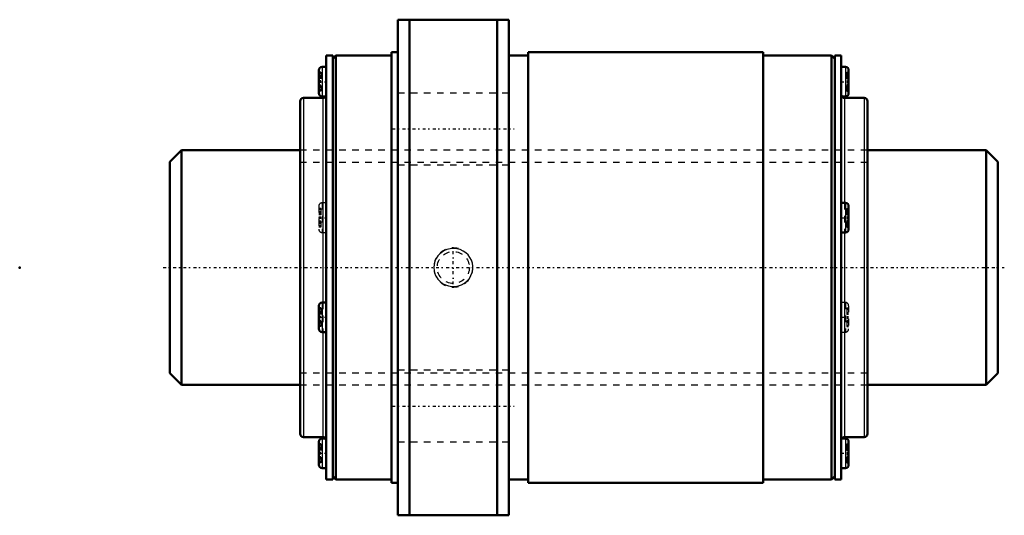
# Model space of a CAD drawing. Header units: millimetres. Extents: x -23 to 128, y -38 to 38.
import ezdxf

# ---------------------------------------------------------------- set-up
doc = ezdxf.new("R2010")
doc.units = ezdxf.units.MM
doc.linetypes.add('Center', pattern=[1.5, 0.45, -0.5, 0.05, -0.5])
doc.linetypes.add('Dashed', pattern=[2, 1, -1])
for name, color, linetype, lineweight in [('2d ConnectionPoints', 7, 'Continuous', 50), ('AM_0', 7, 'Continuous', 50), ('AM_4', 3, 'Continuous', 25), ('AM_5', 3, 'Continuous', 25), ('AM_7', 7, 'Center', 25), ('AM_9', 6, 'Dashed', 25)]:
    doc.layers.add(name, color=color, linetype=linetype, lineweight=lineweight)

# ---------------------------------------------------------------- blocks, each defined once
blk = doc.blocks.new('1_BLK3636_7_2ZZ_Nut_0_in_BLK3636_7_2ZZ_127LC7T_000_4')
at = {"layer": 'AM_0'}
for p, q in [((52, 38), (35, 38)), ((35, 38), (35, -38)), ((36.77, 38), (36.77, -38)), ((50.23, 38), (50.23, -38)), ((52, 38), (52, -38)), ((24, 32.5), (24, -32.5)), ((25, 32.5), (24, 32.5)), ((25, 32.5), (25, -32.5)), ((25.5, 32.5), (25, 32)), ((25.5, 32.5), (25.5, -32.5)), ((34, 32.5), (25.5, 32.5)), ((34, 33), (34, -33)), ((35, 33), (34, 33)), ((55, 32.5), (52, 32.5)), ((55, 33), (55, -33)), ((91, 33), (55, 33)), ((91, 33), (91, -33)), ((101.5, 32.5), (91, 32.5)), ((101.5, 32.5), (101.5, -32.5)), ((102, 32), (101.5, 32.5)), ((102, 32.5), (102, -32.5)), ((103, 32.5), (102, 32.5)), ((103, 32.5), (103, -32.5)), ((22.87, 30.26), (22.87, 26.72)), ((24, 30.76), (23.37, 30.76)), ((103.63, 30.76), (103, 30.76)), ((104.13, 30.26), (104.13, 26.72)), ((23.5, 26), (20.5, 26)), ((23.37, 26.22), (24, 26.22)), ((103.08, 26.22), (103.63, 26.22)), ((106.5, 26), (103.5, 26)), ((20, 25.5), (20, -25.5)), ((107, 25.5), (107, -25.5)), ((103.63, 9.91), (103, 9.91)), ((104.13, 9.41), (104.13, 5.87)), ((103, 5.37), (103.63, 5.37)), ((22.87, -5.87), (22.87, -9.41)), ((24, -5.37), (23.37, -5.37)), ((23.37, -9.91), (24, -9.91)), ((20.5, -26), (23.5, -26)), ((22.87, -26.72), (22.87, -30.26)), ((23.92, -26.22), (23.37, -26.22)), ((103.63, -26.22), (103, -26.22)), ((103.5, -26), (106.5, -26)), ((104.13, -26.72), (104.13, -30.26)), ((23.37, -30.76), (24, -30.76)), ((103, -30.76), (103.63, -30.76)), ((24, -32.5), (25, -32.5)), ((25, -32), (25.5, -32.5)), ((25.5, -32.5), (34, -32.5)), ((34, -33), (35, -33)), ((52, -32.5), (55, -32.5)), ((55, -33), (91, -33)), ((91, -32.5), (101.5, -32.5)), ((101.5, -32.5), (102, -32)), ((102, -32.5), (103, -32.5)), ((35, -38), (52, -38))]:
    blk.add_line(p, q, dxfattribs=at)
for centre, start, end in [((23.37, 30.26), 90, 180), ((103.63, 30.26), 360, 90), ((20.5, 25.5), 90, 180), ((23.37, 26.72), 180, 270), ((23.5, 26.5), 270, 326.6072), ((103.5, 26.5), 180, 270), ((103.63, 26.72), 270, 0), ((106.5, 25.5), 0, 90), ((103.63, 9.41), 360, 90), ((103.63, 5.87), 270, 0), ((23.37, -5.87), 90, 180), ((23.37, -9.41), 180, 270), ((20.5, -25.5), 180, 270), ((106.5, -25.5), 270, 360), ((23.37, -26.72), 90, 180), ((23.5, -26.5), 360, 90), ((103.5, -26.5), 90, 146.6072), ((103.63, -26.72), 360, 90), ((23.37, -30.26), 180, 270), ((103.63, -30.26), 270, 0)]:
    blk.add_arc(centre, 0.5, start, end, dxfattribs=at)
at = {"layer": 'AM_4'}
for p, q in [((23.37, 30.76), (23.37, 26.22)), ((103.63, 30.76), (103.63, 26.22)), ((20.5, 26), (20.5, -26)), ((23.5, 26), (23.5, -5.37)), ((103.5, 26), (103.5, 9.91)), ((106.5, 26), (106.5, -26)), ((103.63, 9.91), (103.63, 5.37)), ((103.5, 5.37), (103.5, -26)), ((23.37, -5.37), (23.37, -9.91)), ((23.5, -9.91), (23.5, -26)), ((23.37, -26.22), (23.37, -30.76)), ((103.63, -26.22), (103.63, -30.76))]:
    blk.add_line(p, q, dxfattribs=at)
at = {"layer": 'AM_5', "linetype": 'Dashed'}
blk.add_arc((43.5, 0), 3, 75, 15, dxfattribs=at)
at = {"layer": 'AM_7'}
for p, q in [((22.81, 28.49), (24.06, 28.49)), ((102.94, 28.49), (104.19, 28.49)), ((34.15, 21.25), (52.85, 21.25)), ((22.81, 7.64), (24.06, 7.64)), ((102.94, 7.64), (104.19, 7.64)), ((43.5, -2.58), (43.5, 2.58)), ((22.81, -7.64), (24.06, -7.64)), ((102.94, -7.64), (104.19, -7.64)), ((34.15, -21.25), (52.85, -21.25)), ((22.81, -28.49), (24.06, -28.49)), ((102.94, -28.49), (104.19, -28.49))]:
    blk.add_line(p, q, dxfattribs=at)
at = {"layer": 'AM_9'}
for p, q in [((23.17, 29.93), (22.87, 29.93)), ((23.17, 29.76), (22.87, 29.76)), ((23.17, 29.38), (22.87, 29.38)), ((23.17, 29.21), (22.87, 29.21)), ((23.17, 29.18), (22.87, 29.18)), ((23.17, 29.03), (22.87, 29.03)), ((22.87, 29.01), (23.17, 29.01)), ((23.17, 29.93), (23.17, 27.06)), ((103.83, 29.93), (104.13, 29.93)), ((103.83, 29.93), (103.83, 27.06)), ((103.83, 29.76), (104.13, 29.76)), ((103.83, 29.22), (104.13, 29.22)), ((103.83, 29.18), (104.13, 29.18)), ((103.83, 29.05), (104.13, 29.05)), ((103.83, 28.98), (104.13, 28.98)), ((103.83, 28.97), (104.13, 28.97)), ((23.17, 28.6), (22.87, 28.6)), ((23.17, 28.54), (22.87, 28.54)), ((23.17, 28.45), (22.87, 28.45)), ((23.17, 28.39), (22.87, 28.39)), ((23.17, 27.98), (22.87, 27.98)), ((23.17, 27.96), (22.87, 27.96)), ((23.17, 27.81), (22.87, 27.81)), ((23.17, 27.78), (22.87, 27.78)), ((23.17, 27.61), (22.87, 27.61)), ((23.17, 27.23), (22.87, 27.23)), ((103.83, 28.64), (104.13, 28.64)), ((103.83, 28.54), (104.13, 28.54)), ((103.83, 28.45), (104.13, 28.45)), ((103.83, 28.35), (104.13, 28.35)), ((104.13, 28.02), (103.83, 28.02)), ((103.83, 28.01), (104.13, 28.01)), ((103.83, 27.94), (104.13, 27.94)), ((103.83, 27.81), (104.13, 27.81)), ((103.83, 27.77), (104.13, 27.77)), ((103.83, 27.23), (104.13, 27.23)), ((23.17, 27.06), (22.87, 27.06)), ((52, 26.75), (35, 26.75)), ((103, 26.22), (103.08, 26.22)), ((103.83, 27.06), (104.13, 27.06)), ((107, 18), (20, 18)), ((35, 15.75), (52, 15.75)), ((22.87, 9.41), (22.87, 5.87)), ((23.17, 9.07), (22.87, 9.07)), ((23.17, 9.07), (23.17, 6.2)), ((24, 9.91), (23.37, 9.91)), ((23.37, 9.91), (23.37, 5.37)), ((103.5, 9.91), (103.5, 5.37)), ((103.83, 9.07), (104.13, 9.07)), ((103.83, 9.07), (103.83, 6.2)), ((23.17, 8.9), (22.87, 8.9)), ((23.17, 8.52), (22.87, 8.52)), ((23.17, 8.35), (22.87, 8.35)), ((23.17, 8.32), (22.87, 8.32)), ((23.17, 8.17), (22.87, 8.17)), ((22.87, 8.15), (23.17, 8.15)), ((23.17, 7.74), (22.87, 7.74)), ((23.17, 7.68), (22.87, 7.68)), ((23.17, 7.59), (22.87, 7.59)), ((103.83, 8.9), (104.13, 8.9)), ((103.83, 8.36), (104.13, 8.36)), ((103.83, 8.32), (104.13, 8.32)), ((103.83, 8.19), (104.13, 8.19)), ((103.83, 8.12), (104.13, 8.12)), ((103.83, 8.11), (104.13, 8.11)), ((103.83, 7.78), (104.13, 7.78)), ((103.83, 7.68), (104.13, 7.68)), ((103.83, 7.59), (104.13, 7.59)), ((23.17, 7.53), (22.87, 7.53)), ((23.17, 7.12), (22.87, 7.12)), ((23.17, 7.1), (22.87, 7.1)), ((23.17, 6.95), (22.87, 6.95)), ((23.17, 6.92), (22.87, 6.92)), ((23.17, 6.75), (22.87, 6.75)), ((23.17, 6.37), (22.87, 6.37)), ((23.17, 6.2), (22.87, 6.2)), ((103.83, 7.49), (104.13, 7.49)), ((104.13, 7.16), (103.83, 7.16)), ((103.83, 7.15), (104.13, 7.15)), ((103.83, 7.08), (104.13, 7.08)), ((103.83, 6.95), (104.13, 6.95)), ((103.83, 6.91), (104.13, 6.91)), ((103.83, 6.37), (104.13, 6.37)), ((103.83, 6.2), (104.13, 6.2)), ((23.37, 5.37), (24, 5.37)), ((23.5, -5.37), (23.5, -9.91)), ((103.63, -5.37), (103, -5.37)), ((103.63, -5.37), (103.63, -9.91)), ((104.13, -5.87), (104.13, -9.41)), ((23.17, -6.2), (22.87, -6.2)), ((23.17, -6.37), (22.87, -6.37)), ((23.17, -6.75), (22.87, -6.75)), ((23.17, -6.92), (22.87, -6.92)), ((23.17, -6.95), (22.87, -6.95)), ((23.17, -7.1), (22.87, -7.1)), ((22.87, -7.12), (23.17, -7.12)), ((23.17, -7.53), (22.87, -7.53)), ((23.17, -6.2), (23.17, -9.07)), ((103.83, -6.2), (104.13, -6.2)), ((103.83, -6.2), (103.83, -9.07)), ((103.83, -6.37), (104.13, -6.37)), ((103.83, -6.91), (104.13, -6.91)), ((103.83, -6.95), (104.13, -6.95)), ((103.83, -7.08), (104.13, -7.08)), ((103.83, -7.15), (104.13, -7.15)), ((103.83, -7.16), (104.13, -7.16)), ((103.83, -7.49), (104.13, -7.49)), ((23.17, -7.59), (22.87, -7.59)), ((23.17, -7.68), (22.87, -7.68)), ((23.17, -7.74), (22.87, -7.74)), ((23.17, -8.15), (22.87, -8.15)), ((23.17, -8.17), (22.87, -8.17)), ((23.17, -8.32), (22.87, -8.32)), ((23.17, -8.35), (22.87, -8.35)), ((23.17, -8.52), (22.87, -8.52)), ((23.17, -8.9), (22.87, -8.9)), ((103.83, -7.59), (104.13, -7.59)), ((103.83, -7.68), (104.13, -7.68)), ((103.83, -7.78), (104.13, -7.78)), ((104.13, -8.11), (103.83, -8.11)), ((103.83, -8.12), (104.13, -8.12)), ((103.83, -8.19), (104.13, -8.19)), ((103.83, -8.32), (104.13, -8.32)), ((103.83, -8.36), (104.13, -8.36)), ((103.83, -8.9), (104.13, -8.9)), ((23.17, -9.07), (22.87, -9.07)), ((103, -9.91), (103.63, -9.91)), ((103.83, -9.07), (104.13, -9.07)), ((52, -15.75), (35, -15.75)), ((20, -18), (107, -18)), ((23.17, -27.06), (22.87, -27.06)), ((23.17, -27.06), (23.17, -29.93)), ((24, -26.22), (23.92, -26.22)), ((35, -26.75), (52, -26.75)), ((103.83, -27.06), (104.13, -27.06)), ((103.83, -27.06), (103.83, -29.93)), ((23.17, -27.23), (22.87, -27.23)), ((23.17, -27.61), (22.87, -27.61)), ((23.17, -27.78), (22.87, -27.78)), ((23.17, -27.81), (22.87, -27.81)), ((23.17, -27.96), (22.87, -27.96)), ((22.87, -27.98), (23.17, -27.98)), ((23.17, -28.39), (22.87, -28.39)), ((23.17, -28.45), (22.87, -28.45)), ((23.17, -28.54), (22.87, -28.54)), ((23.17, -28.6), (22.87, -28.6)), ((103.83, -27.23), (104.13, -27.23)), ((103.83, -27.77), (104.13, -27.77)), ((103.83, -27.81), (104.13, -27.81)), ((103.83, -27.94), (104.13, -27.94)), ((103.83, -28.01), (104.13, -28.01)), ((103.83, -28.02), (104.13, -28.02)), ((103.83, -28.35), (104.13, -28.35)), ((103.83, -28.45), (104.13, -28.45)), ((103.83, -28.54), (104.13, -28.54)), ((103.83, -28.64), (104.13, -28.64)), ((23.17, -29.01), (22.87, -29.01)), ((23.17, -29.03), (22.87, -29.03)), ((23.17, -29.18), (22.87, -29.18)), ((23.17, -29.21), (22.87, -29.21)), ((23.17, -29.38), (22.87, -29.38)), ((23.17, -29.76), (22.87, -29.76)), ((23.17, -29.93), (22.87, -29.93)), ((104.13, -28.97), (103.83, -28.97)), ((103.83, -28.98), (104.13, -28.98)), ((103.83, -29.05), (104.13, -29.05)), ((103.83, -29.18), (104.13, -29.18)), ((103.83, -29.22), (104.13, -29.22)), ((103.83, -29.76), (104.13, -29.76)), ((103.83, -29.93), (104.13, -29.93))]:
    blk.add_line(p, q, dxfattribs=at)
blk.add_lwpolyline([(41.41, 2.09), (41.11, 1.77), (40.87, 1.4), (40.66, 0.95), (40.54, 0.47), (40.5, -0.01), (40.54, -0.49), (40.66, -0.95), (40.86, -1.39), (41.13, -1.79), (41.46, -2.14), (41.85, -2.44), (42.29, -2.67), (42.77, -2.83), (43.27, -2.91), (43.78, -2.91), (44.29, -2.82), (44.78, -2.64), (45.23, -2.39), (45.63, -2.06), (45.96, -1.67), (46.21, -1.24), (46.39, -0.78), (46.48, -0.3), (46.49, 0.19), (46.42, 0.66), (46.27, 1.12), (46.05, 1.54), (45.76, 1.92), (45.4, 2.26), (44.99, 2.53), (44.54, 2.74), (44.05, 2.87), (43.54, 2.92), (43.03, 2.88), (42.52, 2.76), (42.05, 2.55), (41.41, 2.09)], dxfattribs=at)
blk.add_circle((43.5, 0), 2.46, dxfattribs=at)
for centre, start, end in [((23.5, 26.5), 326.6072, 0), ((23.37, 9.41), 90, 180), ((23.37, 5.87), 180, 270), ((103.63, -5.87), 360, 90), ((103.63, -9.41), 270, 0), ((103.5, -26.5), 146.6072, 180)]:
    blk.add_arc(centre, 0.5, start, end, dxfattribs=at)
blk = doc.blocks.new('2_BLK3636_7_20ZZ0_Shaft_0_in_BLK3636_7_2ZZ_127LC7T_000_4')
at = {"layer": 'AM_0'}
for p, q in [((1.8, 18), (0, 16.2)), ((1.8, 18), (1.8, -18)), ((20, 18), (1.8, 18)), ((125.2, 18), (107, 18)), ((127, 16.2), (125.2, 18)), ((125.2, 18), (125.2, -18)), ((0, 16.2), (0, -16.2)), ((127, 16.2), (127, -16.2)), ((0, -16.2), (1.8, -18)), ((125.2, -18), (127, -16.2)), ((1.8, -18), (20, -18)), ((107, -18), (125.2, -18))]:
    blk.add_line(p, q, dxfattribs=at)
at = {"layer": 'AM_5', "linetype": 'Dashed'}
for p, q in [((20, 16.1595), (107, 16.1595)), ((20, -16.1595), (107, -16.1595))]:
    blk.add_line(p, q, dxfattribs=at)
at = {"layer": 'AM_7'}
blk.add_line((-1, 0), (128, 0), dxfattribs=at)
at = {"layer": 'AM_9'}
for p, q in [((107, 18), (20, 18)), ((20, -18), (107, -18))]:
    blk.add_line(p, q, dxfattribs=at)

msp = doc.modelspace()

# ---------------------------------------------------------------- linework, layer by layer
at = {"layer": '2d ConnectionPoints'}
for p in [(-23, 0), (0, 0), (127, 0)]:
    msp.add_point(p, dxfattribs=at)

# ---------------------------------------------------------------- block references
for name in ['1_BLK3636_7_2ZZ_Nut_0_in_BLK3636_7_2ZZ_127LC7T_000_4', '2_BLK3636_7_20ZZ0_Shaft_0_in_BLK3636_7_2ZZ_127LC7T_000_4']:
    msp.add_blockref(name, (0, 0))

doc.saveas('drawing.dxf')
